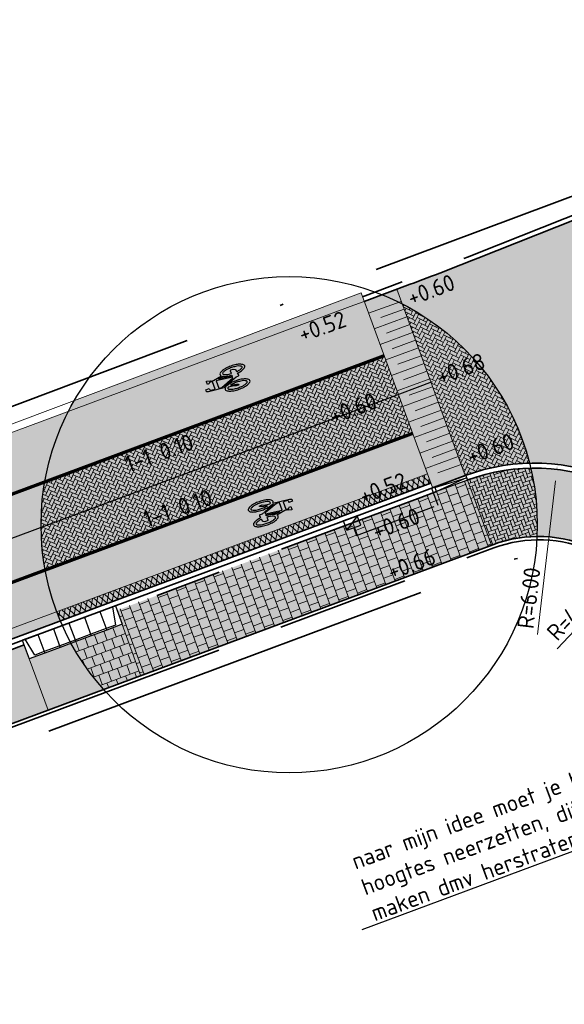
# Model space of a CAD drawing. Header units: metres. Extents: x 132493 to 134960, y 502695 to 503907.
# Tile 39 of 144: x 132883 to 132900, y 502948 to 502978. Entities that reach past the tile are written whole.
import ezdxf
from ezdxf import colors
from ezdxf.entities.mleader import LeaderData, LeaderLine
from ezdxf.math import Vec2, Vec3

# ---------------------------------------------------------------- set-up
doc = ezdxf.new("R2010")
doc.units = ezdxf.units.M
for name, pattern in [('RI-HWA_KOLKAANSLUITING', [4.3, 2.5, -1.8]), ('VH-OPSLUITBAND_100X200', [16, 8, -2, 4, -2]), ('VH-OPSLUITBAND_150X250', [24, 16, -2, 4, -2]), ('VH-TROTTOIRBAND_130-150', [15, 5, -2, 2, -2, 2, -2]), ('VW-1-1_STREEP', [2, 1, -1]), ('XX-PROJECTGRENS', [18, 12, -3, 0, -3])]:
    doc.linetypes.add(name, pattern=pattern)
doc.layers.get('Defpoints').update_dxf_attribs({"color": 3})
for name, color, linetype, lineweight, plot in [('ARC-hoev-bss-kf-ev-grijs-vrijgekomen', 140, 'Continuous', 18, False), ('ARC-hoev-bss-kf-kv-rood-kleurecht', 43, 'Continuous', 35, False), ('ARC-hoev-btt-300x300x-grijs-herstraten', 183, 'Continuous', 18, False), ('ARC-hoev-btt-300x300x80-grijs-nieuw', 40, 'Continuous', 18, False), ('ARC-hoev-fietsstrook-plateau-drempel-afalt rood', 241, 'Continuous', 18, False), ('ARC-hoev-markering-plateau-bss-kf-zwartwit', 5, 'Continuous', 35, False), ('ARC-hoev-overlagen asfalt rijbaan', 13, 'Continuous', 18, False), ('ARC-hoev-overlagen rood asfalt fiets', 10, 'Continuous', 35, False)]:
    doc.layers.add(name, color=color, linetype=linetype, lineweight=lineweight, plot=plot)
for name, color, linetype, lineweight in [('B-WE-VH-VERHARDING_TEGEL_HALFST-A', 134, 'Continuous', 18), ('B04-WE-AM-M-200', 7, 'Continuous', 18), ('B04-WE-VH-VERHARDING_BETONSTRAATSTEEN_ELLEBOOG-A', 122, 'Continuous', 18), ('N-WE-AM-M-200', 7, 'Continuous', 18), ('N-WE-BC-WAPENING-GD', 180, 'Continuous', 25), ('N-WE-GR-GRAS-A-200', 81, 'Continuous', 18), ('N-WE-KG-GRENS_WERKGRENS-G', 5, 'XX-PROJECTGRENS', 35), ('N-WE-RI-HWA_KOLKAANSLUITING_PVC_125-G', 160, 'RI-HWA_KOLKAANSLUITING', 25), ('N-WE-RI-KOLK-S', 150, 'Continuous', 25), ('N-WE-VH-GOOT_TEGEL-G', 170, 'Continuous', 35), ('N-WE-VH-KANTOPSLUITING_ELEMENT_INRIT-S', 2, 'Continuous', 25), ('N-WE-VH-KANTOPSLUITING_OPSLUITBAND_100X200-G', 150, 'VH-OPSLUITBAND_100X200', 35), ('N-WE-VH-KANTOPSLUITING_OPSLUITBAND_150X250-G', 10, 'VH-OPSLUITBAND_150X250', 35), ('N-WE-VH-KANTOPSLUITING_TROTTOIRBAND_130 150-G', 210, 'VH-TROTTOIRBAND_130-150', 35), ('N-WE-VH-KANTOPSLUITING_TROTTOIRBAND_130 150_250_EINDVERLOOPBAND-S', 210, 'Continuous', 25), ('N-WE-VH-KANTOPSLUITING_VOORKANTBAND-G', 7, 'Continuous', 35), ('N-WE-VH-KANTVERHARDING-G', 2, 'Continuous', 18), ('N-WE-VH-VERHARDING_ASFALT-A', 23, 'Continuous', 18), ('N-WE-VW-MARKERING-T25', 7, 'Continuous', 25), ('N-WE-VW-MARKERING_LANGS_STREEP_11_010-G', 7, 'VW-1-1_STREEP', 13), ('N-WE-VW-MARKERING_SYMBOOL-S', 7, 'Continuous', 25), ('N01-WE-VH-VERHARDING_ASFALT-A', 22, 'Continuous', 18), ('N01-WE-VH-VERHARDING_BETONSTRAATSTEEN_ELLEBOOG-A', 252, 'Continuous', 18), ('N01-WE-VH-VERHARDING_TEGEL_HALFST-A', 165, 'Continuous', 18), ('N03-WE-VH-VERHARDING_ASFALT-A', 12, 'Continuous', 18), ('X-XX-AL-DETAIL1-T25', 7, 'Continuous', 25)]:
    doc.layers.add(name, color=color, linetype=linetype, lineweight=lineweight)
doc.styles.add('NLCS-ISO-M200-T25', font='NLCS-ISO.ttf', dxfattribs={"height": 0.5})
doc.dimstyles.new('NLCS-M200-T25-PIJL_L2_H1', dxfattribs={"dimscale": 0.2, "dimtxt": 2.5, "dimasz": 2.5, "dimexe": 2, "dimexo": 2, "dimgap": 0.7, "dimtad": 1, "dimzin": 0, "dimdsep": 46, "dimtxsty": 'NLCS-ISO-M200-T25', "dimcen": 0, "dimdle": 2, "dimclrd": 256, "dimclre": 256, "dimclrt": 256, "dimadec": 1, "dimazin": 0, "dimtfac": 1, "dimtdec": 3, "dimtofl": 0, "dimtmove": 0, "dimatfit": 3, "dimfxl": 2, "dimfxlon": 1, "dimtfillclr": 256, "dimtolj": 1, "dimtzin": 0, "dimlwd": -1, "dimlwe": -1, "dimarcsym": 0})

# ---------------------------------------------------------------- blocks, each defined once
blk = doc.blocks.new('N-SVH-INRITELEMENT_180 200_160X500X500_RECHTS')
for p, q in [((0, 0), (0, 0.6)), ((0, 0.6), (0.5, 0.6)), ((0.5, 0), (0.5, 0.6)), ((0, 0.55), (0.3, 0.55)), ((0.3, 0.55), (0.405263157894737, 0)), ((0, 0), (0.5, 0))]:
    blk.add_line(p, q)
blk = doc.blocks.new('N-SVH-INRITELEMENT_180 200_160X500X500_MIDDEN')
for p, q in [((0, 0), (0, 0.6000000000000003)), ((0, 0.6000000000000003), (0.5, 0.6000000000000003)), ((0.5, 0), (0.5, 0.6000000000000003)), ((0, 0.5500000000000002), (0.5, 0.5500000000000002)), ((0, 0), (0.5, 0))]:
    blk.add_line(p, q)
blk = doc.blocks.new('N-SVH-INRITELEMENT_180 200_160X500X500_LINKS')
for p, q in [((0, 0), (0, 0.6)), ((0, 0.6), (0.5, 0.6)), ((0.5, 0), (0.5, 0.6)), ((0.09473684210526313, 0), (0.2, 0.55)), ((0.2, 0.55), (0.5, 0.55)), ((0, 0), (0.5, 0))]:
    blk.add_line(p, q)
blk = doc.blocks.new('*D405')
at = {"layer": 'B04-WE-AM-M-200', "transparency": 16777216}
blk.add_line((132899.6113934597, 502958.6367266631), (132901.4343919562, 502960.6011798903), dxfattribs=at)
blk.add_solid([(132901.3733082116, 502960.657865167), (132901.4954757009, 502960.5444946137), (132901.774503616, 502960.9676823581)], dxfattribs=at)
at = {"layer": 'Defpoints', "color": 0, "transparency": 16777216}
for p in [(132901.774503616, 502960.9676823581), (132899.0536103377, 502958.0356626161)]:
    blk.add_point(p, dxfattribs=at)
at = {"layer": 'B04-WE-AM-M-200', "transparency": 16777216, "insert": (132900.0669649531, 502959.7009891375), "char_height": 0.5, "attachment_point": 5, "rotation": 47.13890351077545, "style": 'NLCS-ISO-M200-T25'}
blk.add_mtext('\\A1;R=4.00', dxfattribs=at)
blk = doc.blocks.new('N-SRI-KOLK_TROTTOIR-SO')
blk.add_hatch(color=256).paths.add_polyline_path([(1.125000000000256, 1.499999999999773), (-1.124999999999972, 1.499999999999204), (-1.124999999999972, 5.684341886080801e-13)])
blk.add_line((-1.124999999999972, 0), (1.124999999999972, 1.499999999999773))
at = {"flags": 128}
blk.add_lwpolyline([(-1.124999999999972, 0), (1.124999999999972, 0), (1.124999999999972, 1.499999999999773), (-1.124999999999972, 1.499999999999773)], close=True, dxfattribs=at)
blk = doc.blocks.new('*D449')
at = {"layer": 'Defpoints', "color": 0, "transparency": 16777216}
for p in [(132899.6128628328, 502964.2124904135), (132898.919857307, 502958.2526461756)]:
    blk.add_point(p, dxfattribs=at)
at = {"layer": 'N-WE-AM-M-200', "transparency": 16777216}
blk.add_line((132899.0153372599, 502959.0737733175), (132899.5551123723, 502963.715836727), dxfattribs=at)
blk.add_solid([(132899.4723367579, 502963.7254618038), (132899.6378879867, 502963.7062116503), (132899.6128628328, 502964.2124904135)], dxfattribs=at)
at = {"layer": 'N-WE-AM-M-200', "transparency": 16777216, "insert": (132898.7509558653, 502960.1766910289), "char_height": 0.5, "attachment_point": 5, "rotation": 83.36748176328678, "style": 'NLCS-ISO-M200-T25'}
blk.add_mtext('\\A1;R=6.00', dxfattribs=at)
blk = doc.blocks.new('verloop tb-ob links')
at = {"layer": 'N-WE-VH-KANTOPSLUITING_TROTTOIRBAND_130 150_250_EINDVERLOOPBAND-S', "flags": 128}
blk.add_lwpolyline([(-0.5000000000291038, 1.164153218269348e-10), (0.5, 1.164153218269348e-10), (0.5, -0.1499999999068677), (-0.5, -0.1499999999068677)], close=True, dxfattribs=at)
for points in [[(-0.4999999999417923, -0.01999999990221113), (0.5000000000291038, -0.07499999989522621)], [(0.5000000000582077, -0.07499999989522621), (-0.5, -0.1499999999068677)]]:
    blk.add_lwpolyline(points, dxfattribs=at)
blk = doc.blocks.new('N-SVW-MARKERING_SYMBOOL_FIETS_1.35')
h = blk.add_hatch(color=256)
h.paths.add_polyline_path([(-0.04499837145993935, 1.349999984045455), (-0.06976901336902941, 1.349999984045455), (-0.06976901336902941, 1.35), (-0.0945396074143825, 1.35, 0.2360683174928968), (-0.1193102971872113, 1.325229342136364), (-0.131695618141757, 1.288073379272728), (-0.1832587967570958, 0.7663029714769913, 0.006813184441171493), (-0.1885121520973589, 0.7728116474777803, 0.2231196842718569), (-0.2307781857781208, 0.7926605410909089, 0.2231196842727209), (-0.2730442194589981, 0.7728116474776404, 0.09064812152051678), (-0.3271133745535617, 0.6765780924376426, 0.04745077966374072), (-0.3555239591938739, 0.5585754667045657, 0.03537354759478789), (-0.3670167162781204, 0.3963302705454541, 0.03537354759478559), (-0.3555239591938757, 0.2340850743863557, 0.04745077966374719), (-0.3271133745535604, 0.1160824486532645, 0.09064812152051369), (-0.2730442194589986, 0.01984889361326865, 0.2231196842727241), (-0.2307781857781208, -2.710505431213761e-20, 0.223119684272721), (-0.1885121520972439, 0.01984889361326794, 0.0906481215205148), (-0.1344429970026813, 0.116082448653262, 0.04745077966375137), (-0.1060324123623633, 0.2340850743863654, 0.03537354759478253), (-0.0945396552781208, 0.3963302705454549, 0.03537354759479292), (-0.1060324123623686, 0.5585754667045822, 0.04745077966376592), (-0.1344429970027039, 0.6765780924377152, 0.038863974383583), (-0.1533803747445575, 0.7202944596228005), (-0.1478054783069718, 0.7834766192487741), (0.01692823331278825, 0.3546412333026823), (0.01692823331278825, 0.2972477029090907, 0.5446649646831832), (0.05408419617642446, 0.2600917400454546), (0.1103382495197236, 0.2722041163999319, 0.008345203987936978), (0.1151182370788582, 0.2340850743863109, 0.04745077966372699), (0.1435288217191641, 0.1160824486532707, 0.09064812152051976), (0.1975979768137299, 0.01984889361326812, 0.2231196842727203), (0.2398640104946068, -2.710505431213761e-20, 0.2231196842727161), (0.2821300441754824, 0.01984889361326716, 0.09064812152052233), (0.336199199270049, 0.1160824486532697, 0.04745077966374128), (0.3646097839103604, 0.2340850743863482, 0.03537354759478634), (0.376102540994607, 0.3963302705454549, 0.03537354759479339), (0.3646097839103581, 0.5585754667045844, 0.04745077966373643), (0.3361991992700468, 0.6765780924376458, 0.09064812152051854), (0.2821300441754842, 0.7728116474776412, 0.22311968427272), (0.2398640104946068, 0.7926605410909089, 0.2231196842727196), (0.1975979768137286, 0.7728116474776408, 0.006813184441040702), (0.1923446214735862, 0.7663029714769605), (0.1407814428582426, 1.040366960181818), (0.1531667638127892, 1.139449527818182), (0.165552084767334, 1.127064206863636), (0.1903227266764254, 1.238532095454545, 0.5489458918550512), (0.1779374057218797, 1.25091741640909), (0.091240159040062, 1.25091741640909), (0.091240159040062, 1.201376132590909), (0.1226163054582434, 1.169999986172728), (0.1160108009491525, 1.077522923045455), (-0.1218602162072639, 1.077522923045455), (-0.1098166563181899, 1.214016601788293, -0.2817769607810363), (-0.06976901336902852, 1.238532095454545), (-0.04499837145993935, 1.238532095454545)])
h.paths.add_polyline_path([(0.1036254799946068, 0.9660550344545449), (0.04169887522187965, 0.4582568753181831), (0.01692823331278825, 0.4582568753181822), (-0.1403706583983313, 0.8677379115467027), (-0.131695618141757, 0.966055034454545)], flags=16)
h.paths.add_polyline_path([(0.1283961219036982, 0.8793577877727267), (0.1608345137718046, 0.7171658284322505, 0.03598583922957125), (0.1435288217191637, 0.6765780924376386, 0.04745077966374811), (0.1151182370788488, 0.5585754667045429, 0.02190482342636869), (0.1052926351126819, 0.4582568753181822), (0.07885483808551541, 0.4582568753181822)], flags=16)
h.paths.add_polyline_path([(-0.2051783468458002, 0.6923682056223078, -0.01664003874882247), (-0.1957776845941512, 0.677412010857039), (-0.2183928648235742, 0.5077981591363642), (-0.2431635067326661, 0.4458715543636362), (-0.2431635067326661, 0.3715596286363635, 0.7207592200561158), (-0.2307781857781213, 0.3591743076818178, 0.1622776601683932), (-0.2183928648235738, 0.3715596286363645), (-0.1936222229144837, 0.4211009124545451), (-0.1688515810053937, 0.5449541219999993), (-0.1643679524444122, 0.5957685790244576, -0.03090717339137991), (-0.1514351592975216, 0.5235743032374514, -0.02887400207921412), (-0.1440809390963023, 0.3963302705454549, -0.0288740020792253), (-0.1514351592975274, 0.2690862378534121, -0.03940657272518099), (-0.169473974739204, 0.177386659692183, -0.08052682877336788), (-0.2051783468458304, 0.1002923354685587, -0.249059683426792), (-0.2307781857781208, 0.08669724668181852, -0.2490596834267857), (-0.2563780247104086, 0.100292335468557, -0.08052682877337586), (-0.2920823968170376, 0.1773866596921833, -0.03940657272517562), (-0.3101212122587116, 0.269086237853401, -0.02887400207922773), (-0.3174754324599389, 0.3963302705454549, -0.02887400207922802), (-0.310121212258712, 0.5235743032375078, -0.03940657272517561), (-0.2920823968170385, 0.615273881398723, -0.08052682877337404), (-0.256378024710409, 0.692368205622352, -0.2490596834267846), (-0.2307781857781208, 0.7059632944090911, -0.2490596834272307)], flags=16)
h.paths.add_polyline_path([(0.2398640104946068, 0.7059632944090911, -0.2490596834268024), (0.2654638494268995, 0.6923682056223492, -0.08052682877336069), (0.3011682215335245, 0.6152738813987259, -0.03940657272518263), (0.3192070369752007, 0.5235743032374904, -0.02887400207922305), (0.3265612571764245, 0.3963302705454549, -0.02887400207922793), (0.3192070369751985, 0.2690862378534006, -0.03940657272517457), (0.301168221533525, 0.1773866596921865, -0.08052682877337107), (0.2654638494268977, 0.100292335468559, -0.2490596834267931), (0.2398640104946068, 0.08669724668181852, -0.2490596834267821), (0.214264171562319, 0.1002923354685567, -0.08052682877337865), (0.1785597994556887, 0.1773866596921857, -0.03940657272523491), (0.1605209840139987, 0.2690862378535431, -0.003097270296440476), (0.1590287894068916, 0.2826879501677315), (0.2398640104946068, 0.3096330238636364), (0.2646346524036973, 0.3591743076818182), (0.2646346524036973, 0.4334862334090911, 0.4142135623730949), (0.2398640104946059, 0.4582568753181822), (0.1549042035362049, 0.4582568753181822, -0.01484253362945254), (0.160520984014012, 0.5235743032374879, -0.0394065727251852), (0.1785597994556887, 0.6152738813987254, -0.08052682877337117), (0.2142641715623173, 0.6923682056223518, -0.2490596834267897)], flags=16)
at = {"flags": 128}
for points in [[(-0.1832587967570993, 0.7663029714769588), (-0.131695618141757, 1.288073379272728), (-0.1193102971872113, 1.325229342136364, -0.4142135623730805), (-0.06976901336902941, 1.349999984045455), (-0.04499837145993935, 1.349999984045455), (-0.04499837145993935, 1.238532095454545), (-0.06976901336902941, 1.238532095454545, 0.2817769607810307), (-0.1098166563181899, 1.214016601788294), (-0.1218602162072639, 1.077522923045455), (0.1160108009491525, 1.077522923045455), (0.1226163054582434, 1.169999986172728), (0.091240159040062, 1.201376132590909), (0.091240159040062, 1.25091741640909), (0.1779374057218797, 1.25091741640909, -0.5489458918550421), (0.1903227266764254, 1.238532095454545), (0.165552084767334, 1.127064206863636), (0.1531667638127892, 1.139449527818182), (0.1407814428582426, 1.040366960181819), (0.1923446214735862, 0.7663029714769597)], [(-0.1885121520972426, 0.7728116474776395, 0.22311968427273), (-0.2307781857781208, 0.7926605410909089, 0.2231196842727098), (-0.2730442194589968, 0.7728116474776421, 0.09064812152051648), (-0.3271133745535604, 0.676578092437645, 0.04745077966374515), (-0.3555239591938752, 0.558575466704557, 0.03537354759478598), (-0.3670167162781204, 0.3963302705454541, 0.0353735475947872), (-0.3555239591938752, 0.2340850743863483, 0.04745077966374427), (-0.3271133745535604, 0.1160824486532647, 0.09064812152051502), (-0.2730442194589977, 0.01984889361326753, 0.2231196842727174), (-0.2307781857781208, -2.710505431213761e-20, 0.2231196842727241), (-0.1885121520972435, 0.01984889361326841, 0.09064812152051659), (-0.1344429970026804, 0.1160824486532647, 0.04745077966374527), (-0.106032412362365, 0.2340850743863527, 0.03537354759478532), (-0.0945396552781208, 0.3963302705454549, 0.03537354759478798), (-0.1060324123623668, 0.5585754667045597, 0.04745077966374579), (-0.1344429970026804, 0.676578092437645, 0.03886397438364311), (-0.1533803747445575, 0.7202944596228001), (-0.1478054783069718, 0.7834766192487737), (0.01692823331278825, 0.3546412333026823), (0.01692823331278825, 0.2972477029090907, 0.544664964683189), (0.0540841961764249, 0.2600917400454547), (0.1103382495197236, 0.2722041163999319, 0.008345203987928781), (0.1151182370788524, 0.2340850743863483, 0.04745077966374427), (0.1435288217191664, 0.1160824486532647, 0.09064812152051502), (0.1975979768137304, 0.01984889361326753, 0.2231196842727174), (0.2398640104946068, -2.710505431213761e-20, 0.2231196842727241), (0.2821300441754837, 0.01984889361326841, 0.09064812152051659), (0.3361991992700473, 0.1160824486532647, 0.04745077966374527), (0.3646097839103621, 0.2340850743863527, 0.03537354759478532), (0.376102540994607, 0.3963302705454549, 0.03537354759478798), (0.3646097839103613, 0.5585754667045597, 0.04745077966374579), (0.3361991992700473, 0.676578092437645, 0.09064812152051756), (0.2821300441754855, 0.7728116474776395, 0.22311968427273), (0.2398640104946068, 0.7926605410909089, 0.2231196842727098), (0.1975979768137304, 0.7728116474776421)]]:
    blk.add_lwpolyline(points, format="xyb", dxfattribs=at)
blk.add_lwpolyline([(-0.1403706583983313, 0.8677379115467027), (0.01692823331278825, 0.4582568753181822), (0.04169887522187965, 0.4582568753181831), (0.1036254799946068, 0.966055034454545), (-0.131695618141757, 0.966055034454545)], close=True, dxfattribs=at)
for points in [[(-0.1643679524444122, 0.5957685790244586), (-0.1688515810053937, 0.5449541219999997), (-0.1936222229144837, 0.4211009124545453), (-0.2183928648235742, 0.3715596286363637, -0.1622776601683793), (-0.2307781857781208, 0.359174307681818, -0.7207592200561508), (-0.2431635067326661, 0.3715596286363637), (-0.2431635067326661, 0.4458715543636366), (-0.2183928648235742, 0.5077981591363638), (-0.1957776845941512, 0.6774120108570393, 0.01664003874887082), (-0.205178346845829, 0.6923682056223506, 0.2490596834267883), (-0.2307781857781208, 0.7059632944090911, 0.2490596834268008), (-0.2563780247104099, 0.6923682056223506, 0.08052682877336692), (-0.2920823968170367, 0.6152738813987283, 0.0394065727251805), (-0.3101212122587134, 0.523574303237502, 0.02887400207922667), (-0.3174754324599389, 0.3963302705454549, 0.02887400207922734), (-0.3101212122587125, 0.2690862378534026, 0.03940657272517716), (-0.2920823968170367, 0.1773866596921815, 0.08052682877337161), (-0.2563780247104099, 0.1002923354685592, 0.2490596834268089), (-0.2307781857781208, 0.08669724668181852, 0.2490596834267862), (-0.2051783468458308, 0.1002923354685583, 0.08052682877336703), (-0.169473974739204, 0.1773866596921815, 0.0394065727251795), (-0.1514351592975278, 0.2690862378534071, 0.02887400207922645), (-0.1440809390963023, 0.3963302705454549, 0.02887400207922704), (-0.1514351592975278, 0.523574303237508, 0.0309071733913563)], [(0.1608345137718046, 0.7171658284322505, 0.03598583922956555), (0.1435288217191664, 0.676578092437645, 0.04745077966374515), (0.1151182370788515, 0.558575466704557, 0.02190482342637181), (0.1052926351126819, 0.4582568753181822), (0.07885483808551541, 0.4582568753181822), (0.1283961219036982, 0.8793577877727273)], [(0.3265612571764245, 0.3963302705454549, 0.02887400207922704), (0.3192070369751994, 0.523574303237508, 0.0394065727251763), (0.3011682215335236, 0.6152738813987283, 0.08052682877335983), (0.2654638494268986, 0.6923682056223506, 0.2490596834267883), (0.2398640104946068, 0.7059632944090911, 0.2490596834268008), (0.2142641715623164, 0.6923682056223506, 0.08052682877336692), (0.17855979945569, 0.6152738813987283, 0.0394065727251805), (0.1605209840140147, 0.523574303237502, 0.01484253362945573), (0.1549042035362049, 0.4582568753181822), (0.2398640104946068, 0.4582568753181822, -0.4142135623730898), (0.2646346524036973, 0.4334862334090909), (0.2646346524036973, 0.359174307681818), (0.2398640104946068, 0.3096330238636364), (0.1590287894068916, 0.2826879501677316, 0.003097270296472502), (0.1605209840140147, 0.2690862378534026, 0.03940657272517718), (0.17855979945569, 0.1773866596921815, 0.0805268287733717), (0.2142641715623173, 0.1002923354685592, 0.2490596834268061), (0.2398640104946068, 0.08669724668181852, 0.2490596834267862), (0.2654638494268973, 0.1002923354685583, 0.08052682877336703), (0.3011682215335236, 0.1773866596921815, 0.0394065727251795), (0.3192070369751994, 0.2690862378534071, 0.02887400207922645)]]:
    blk.add_lwpolyline(points, format="xyb", close=True, dxfattribs=at)
for centre, radius, start, end in [((-0.4247008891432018, 0.5768019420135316), 0.3069282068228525, 38.12735981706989, 39.68880251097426), ((0.4337867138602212, 0.5768019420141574), 0.3069282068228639, 140.3111974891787, 141.8726401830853)]:
    blk.add_arc(centre, radius, start, end)

msp = doc.modelspace()

# ---------------------------------------------------------------- hatches: boundary and pattern name
at = {"layer": 'ARC-hoev-bss-kf-ev-grijs-vrijgekomen', "transparency": 33554559}
h = msp.add_hatch(color=256, dxfattribs=at)
h.dxf.hatch_style = 1
edge = h.paths.add_edge_path()
edge.add_arc((132898.9194688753, 502958.2421192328), 5.859732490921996, 22.86759042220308, 110.3636097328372, ccw=False)
edge.add_line((132904.3186578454, 502960.5192277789), (132904.8399971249, 502959.1127389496))
edge.add_line((132904.8399971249, 502959.1127389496), (132903.1521312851, 502958.4873519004))
edge.add_line((132903.1521312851, 502958.4873519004), (132902.8042426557, 502959.4258990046))
edge.add_arc((132899.0532892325, 502958.0353647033), 4.000404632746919, 20.34049348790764, 111.0271998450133)
edge.add_line((132897.6178996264, 502961.7693831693), (132896.8804186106, 502963.7356371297))
at = {"layer": 'ARC-hoev-bss-kf-kv-rood-kleurecht', "transparency": 33554636}
h = msp.add_hatch(color=256, dxfattribs=at)
h.dxf.hatch_style = 1
edge = h.paths.add_edge_path()
edge.add_line((132894.7596029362, 502969.5084400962), (132910.3311844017, 502975.6204847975))
edge.add_line((132910.3311844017, 502975.6204847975), (132912.4403507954, 502969.877605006))
edge.add_arc((132914.5091769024, 502964.2450897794), 6.000439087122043, 110.1683130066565, 199.8054051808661)
edge.add_line((132908.8636709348, 502962.2119809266), (132909.0200727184, 502961.7900342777))
edge.add_line((132909.0200727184, 502961.7900342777), (132904.6156270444, 502960.1496343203))
edge.add_line((132904.6156270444, 502960.1496343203), (132904.4557515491, 502960.5664903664))
edge.add_arc((132898.9194728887, 502958.2517631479), 6.000695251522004, 22.68988501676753, 110.2591637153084)
edge.add_line((132896.841629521, 502963.8812311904), (132894.7596029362, 502969.5084400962))
at = {"layer": 'ARC-hoev-btt-300x300x-grijs-herstraten', "transparency": 33554585}
h = msp.add_hatch(color=256, dxfattribs=at)
h.dxf.hatch_style = 1
h.paths.add_polyline_path([(132886.305436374, 502959.8021949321), (132896.8804186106, 502963.7356371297), (132897.6178996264, 502961.7693831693), (132887.0210258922, 502957.8277982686)])
h = msp.add_hatch(color=256, dxfattribs=at)
h.dxf.hatch_style = 1
h.paths.add_polyline_path([(132873.3008673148, 502954.948780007), (132883.5091313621, 502958.7442189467), (132884.2253057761, 502956.7879096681), (132874.007670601, 502952.9871830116)])
at = {"layer": 'ARC-hoev-btt-300x300x80-grijs-nieuw', "transparency": 33554585}
h = msp.add_hatch(color=256, dxfattribs=at)
h.dxf.hatch_style = 1
h.paths.add_polyline_path([(132883.6500363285, 502958.3346910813), (132886.4597932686, 502959.3794873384), (132887.0210258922, 502957.8277982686), (132884.2253057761, 502956.7879096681)])
at = {"layer": 'ARC-hoev-fietsstrook-plateau-drempel-afalt rood', "transparency": 33554661}
h = msp.add_hatch(color=256, dxfattribs=at)
h.dxf.hatch_style = 1
h.paths.add_polyline_path([(132838.4144810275, 502942.9690128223), (132857.904008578, 502949.8814107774), (132895.6888511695, 502963.9325864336), (132895.7922772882, 502963.6509757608), (132857.9852071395, 502949.5883587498), (132838.5179128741, 502942.6873865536)])
at = {"layer": 'ARC-hoev-markering-plateau-bss-kf-zwartwit', "transparency": 33554559}
h = msp.add_hatch(color=256, dxfattribs=at)
h.dxf.hatch_style = 1
h.paths.add_polyline_path([(132893.7754679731, 502969.1423838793), (132894.759595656, 502969.508459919), (132896.8416234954, 502963.8812473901), (132895.8424963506, 502963.5142383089)])
at = {"layer": 'ARC-hoev-overlagen asfalt rijbaan', "transparency": 33554636}
h = msp.add_hatch(color=256, dxfattribs=at)
h.dxf.hatch_style = 1
h.paths.add_polyline_path([(132837.1043443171, 502946.5362788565), (132856.5855060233, 502953.442166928), (132894.3787870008, 502967.4996549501), (132895.2413116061, 502965.1511559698), (132857.4389823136, 502951.0922838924), (132837.9662763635, 502944.1893933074)])
at = {"layer": 'ARC-hoev-overlagen rood asfalt fiets', "transparency": 33554534}
h = msp.add_hatch(color=256, dxfattribs=at)
h.dxf.hatch_style = 1
h.paths.add_polyline_path([(132836.497098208, 502948.1897005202), (132855.9880726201, 502955.0870850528), (132893.7754679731, 502969.1423838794), (132894.3787870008, 502967.4996549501), (132856.5855060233, 502953.442166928), (132837.1061916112, 502946.5312490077)])
h = msp.add_hatch(color=256, dxfattribs=at)
h.dxf.hatch_style = 1
h.paths.add_polyline_path([(132837.9662763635, 502944.1893933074), (132857.4389823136, 502951.0922838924), (132895.2406713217, 502965.1528993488), (132895.6888511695, 502963.9325864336), (132857.904008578, 502949.8814107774), (132838.4162347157, 502942.9642378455)])
at = {"layer": 'B-WE-VH-VERHARDING_TEGEL_HALFST-A', "transparency": 33554559}
h = msp.add_hatch(dxfattribs=at)
h.set_pattern_fill('AVH-TEGEL_300X300_HALFST-SO', color=256, angle=20.16658398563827, pattern_type=2)
h.set_pattern_definition([(20.16658398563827, (0, 0), (0.2298956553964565, 0.2442293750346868), [0.3, -0.3]), (110.1665839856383, (0, 0), (-0.2816082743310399, -0.1034252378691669), [])])
h.paths.add_polyline_path([(132886.3069649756, 502959.8138376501), (132896.8879073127, 502963.7384226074), (132897.6178996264, 502961.7693831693), (132887.0210258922, 502957.8277982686)])
at = {"layer": 'B04-WE-VH-VERHARDING_BETONSTRAATSTEEN_ELLEBOOG-A', "transparency": 33554559}
h = msp.add_hatch(dxfattribs=at)
h.set_pattern_fill('AVH-BSS_KEIFORMAAT_ELLEBOOG-SO', color=256, angle=359.0041112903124, pattern_type=2)
h.set_pattern_definition([(19.43199056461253, (132757.7330182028, 502911.5204928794), (0.06408667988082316, 0.1339511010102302), [0.315, -0.105]), (289.4319905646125, (132757.6631537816, 502911.7185306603), (0.06408667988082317, 0.1339511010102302), [0.3149999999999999, -0.105])])
edge = h.paths.add_edge_path()
edge.add_arc((132898.9198666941, 502958.2526496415), 5.849999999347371, 91.08826082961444, 110.2620997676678)
edge.add_line((132896.8939229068, 502963.7406412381), (132897.6178996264, 502961.7693831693))
edge.add_line((132897.6178996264, 502961.7693831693), (132897.6591223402, 502961.78471626))
edge.add_arc((132899.0536103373, 502958.035662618), 3.999999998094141, 90.79282203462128, 110.40305358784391, ccw=False)
edge.add_arc((132891.5066590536, 502962.3900684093), 7.499999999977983, 357.2886018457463, 373.1913256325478)
at = {"layer": 'N-WE-GR-GRAS-A-200', "transparency": 33554559}
h = msp.add_hatch(dxfattribs=at)
h.set_pattern_fill('AGR-GRAS_02', color=256, scale=0.02, angle=41.18807900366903, pattern_type=2)
h.set_pattern_definition([(19.88062735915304, (198380.7385118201, -10998.96805989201), (0.1200683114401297, 0.256092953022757), [0.04999999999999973, -0.1499999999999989]), (19.88062735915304, (198380.8011487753, -10998.81780473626), (0.1200683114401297, 0.256092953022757), [0.04999999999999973, -0.1499999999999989]), (109.880627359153, (198380.733515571, -10998.89543043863), (-0.256092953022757, 0.1200683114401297), [0.05, -0.15]), (109.880627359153, (198380.7849435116, -10998.80239728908), (-0.256092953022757, 0.1200683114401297), [0.05, -0.15]), (64.88062735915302, (198380.728519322, -10998.8228009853), (-0.06801232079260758, 0.1880806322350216), [0.05000000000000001, -0.2328427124]), (154.880627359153, (198380.8419561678, -10998.93065311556), (-0.1880806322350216, -0.06801232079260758), [0.04999999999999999, -0.2328427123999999]), (46.44567855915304, (198380.7651282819, -10998.89463262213), (0.1880806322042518, 0.06801232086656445), [0.04999999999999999, -0.3972135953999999]), (46.44567855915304, (198380.815758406, -10998.76998676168), (0.1880806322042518, 0.06801232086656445), [0.04999999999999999, -0.3972135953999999]), (83.3155761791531, (198380.8701682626, -10998.92045126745), (-0.0680123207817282, 0.1880806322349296), [0.05, -0.3972135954]), (83.3155761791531, (198380.7549264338, -10998.86642052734), (-0.0680123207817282, 0.1880806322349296), [0.05, -0.3972135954]), (83.3155761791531, (198380.8377577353, -10998.88963637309), (-0.0680123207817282, 0.1880806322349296), [0.05, -0.3972135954]), (136.4456785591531, (198380.7011050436, -10998.86461554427), (-0.06801232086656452, 0.1880806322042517), [0.05, -0.3972135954]), (173.315576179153, (198380.7659260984, -10998.92624533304), (-0.1880806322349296, -0.06801232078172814), [0.04999999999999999, -0.3972135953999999])])
h.paths.add_polyline_path([(132885.0142248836, 502966.1448385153), (132893.6802666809, 502969.4015998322), (132893.7754679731, 502969.1423838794), (132884.8353971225, 502965.8170589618)])
at = {"layer": 'N-WE-VH-VERHARDING_ASFALT-A', "transparency": 33554559}
h = msp.add_hatch(dxfattribs=at)
h.set_pattern_fill('AVH-ASFALT_LAAG1-D', color=11, scale=5, angle=178.5792081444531, pattern_type=2)
h.set_pattern_definition([(259.0070874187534, (-21.7429152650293, -8.707196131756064), (0.147247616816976, -0.02860313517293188), []), (319.0070874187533, (-21.7429152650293, -8.707196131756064), (0.09839485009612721, 0.113218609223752), [])])
h.paths.add_polyline_path([(132884.4853341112, 502959.7535942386), (132884.5921388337, 502959.4850021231), (132895.7922772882, 502963.6509757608), (132895.6888511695, 502963.9325864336)])
at = {"layer": 'N01-WE-VH-VERHARDING_ASFALT-A', "transparency": 33554559}
h = msp.add_hatch(dxfattribs=at)
h.set_pattern_fill('AVH-ASFALT_LAAG2-D', color=256, pattern_type=2)
h.set_pattern_definition([(45, (0, 0), (-0.07071067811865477, 0.07071067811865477), []), (45, (0.06, 0), (-0.07071067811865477, 0.07071067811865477), [0.05, -0.025])])
edge = h.paths.add_edge_path()
edge.add_line((132894.3787870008, 502967.4996549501), (132893.7761082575, 502969.1406405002))
edge.add_line((132893.7761082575, 502969.1406405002), (132884.8353971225, 502965.8170589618))
edge.add_arc((132891.5066590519, 502962.39006841), 7.499999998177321, 152.8106836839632, 170.0695634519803)
edge.add_line((132884.1190251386, 502963.683461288), (132894.3787870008, 502967.4996549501))
h = msp.add_hatch(dxfattribs=at)
h.set_pattern_fill('AVH-ASFALT_LAAG2-D', color=256, pattern_type=2)
h.set_pattern_definition([(45, (1.463042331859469, -3.983600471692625), (-0.07071067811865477, 0.07071067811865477), []), (45, (1.523042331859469, -3.983600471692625), (-0.07071067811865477, 0.07071067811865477), [0.05, -0.025])])
edge = h.paths.add_edge_path()
edge.add_line((132884.4778088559, 502959.7625570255), (132895.6888511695, 502963.9325864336))
edge.add_line((132895.6888511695, 502963.9325864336), (132895.2406713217, 502965.1528993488))
edge.add_line((132895.2406713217, 502965.1528993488), (132884.1326398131, 502961.0211855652))
edge.add_arc((132891.9158937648, 502962.4790379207), 7.918609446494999, 190.6089326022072, 200.0628207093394)
at = {"layer": 'N01-WE-VH-VERHARDING_BETONSTRAATSTEEN_ELLEBOOG-A', "transparency": 33554559}
h = msp.add_hatch(dxfattribs=at)
h.set_pattern_fill('AVH-BSS_KEIFORMAAT_KEPER', color=22, angle=43, pattern_type=2)
h.set_pattern_definition([(63.42787927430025, (132757.7330182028, 502911.5204928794), (-0.04694004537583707, 0.1408780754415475), [0.315, -0.105]), (333.4278792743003, (132757.5452000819, 502911.6144309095), (-0.04694004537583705, 0.1408780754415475), [0.315, -0.105])])
edge = h.paths.add_edge_path()
edge.add_arc((132891.5066590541, 502962.3900684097), 7.499999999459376, 14.365185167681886, 62.74540106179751, ccw=False)
edge.add_arc((132898.9201209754, 502958.2502026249), 6.002449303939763, 91.41244428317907, 110.3972783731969)
edge.add_line((132896.828102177, 502963.8762896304), (132894.9412485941, 502969.057421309))
at = {"layer": 'N01-WE-VH-VERHARDING_TEGEL_HALFST-A', "transparency": 33554636}
h = msp.add_hatch(dxfattribs=at)
h.set_pattern_fill('AVH-TEGEL_300X300_HALFST', color=256, angle=89.93872506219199, pattern_type=2)
h.set_pattern_definition([(110.3666043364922, (132886.357422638, 502959.662520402), (-0.2450304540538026, 0.2290416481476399), [0.3, -0.3]), (200.3666043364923, (132886.357422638, 502959.662520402), (0.1044077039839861, -0.281245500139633), [])])
edge = h.paths.add_edge_path()
edge.add_line((132884.9186481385, 502958.80564207), (132886.4624045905, 502959.3804592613))
edge.add_line((132886.4624045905, 502959.3804592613), (132887.0208681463, 502957.8277395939))
edge.add_line((132887.0208681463, 502957.8277395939), (132885.9040454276, 502957.4040158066))
edge.add_arc((132891.5066590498, 502962.3900684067), 7.499999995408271, 208.5498709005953, 221.667521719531, ccw=False)
at = {"layer": 'N03-WE-VH-VERHARDING_ASFALT-A', "transparency": 33554546}
h = msp.add_hatch(dxfattribs=at)
h.set_pattern_fill('AR-HBONE', color=256, scale=0.001, angle=21)
h.set_pattern_definition([(66, (0, 0), (-0.05149177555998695, 0.1341406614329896), [0.3048, -0.1016]), (156, (0.0413244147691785, 0.09281615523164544), (-0.05149177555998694, 0.1341406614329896), [0.3048, -0.1016])])
edge = h.paths.add_edge_path()
edge.add_line((132895.2406713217, 502965.1528993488), (132894.3787870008, 502967.4996549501))
edge.add_line((132894.3787870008, 502967.4996549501), (132884.1190251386, 502963.683461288))
edge.add_arc((132891.5066590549, 502962.3900684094), 7.500000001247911, 170.0695634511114, 190.5164439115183)
edge.add_line((132884.1326398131, 502961.0211855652), (132895.2406713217, 502965.1528993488))

# ---------------------------------------------------------------- linework, layer by layer
at = {"layer": 'Defpoints', "flags": 128}
for points in [[(132894.3787870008, 502967.4996549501), (132893.9558129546, 502967.3423266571), (132856.5855060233, 502953.442166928), (132837.573791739, 502946.7026935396), (132837.1043443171, 502946.5362788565)], [(132895.8288568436, 502966.7053491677), (132894.3915904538, 502966.1707473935), (132857.0122441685, 502952.2672254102), (132837.9914397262, 502945.5245296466), (132835.2370643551, 502944.5481295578)], [(132895.2406713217, 502965.1528993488), (132857.4389823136, 502951.0922838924), (132838.4090877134, 502944.3463657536), (132837.9662763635, 502944.1893933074)]]:
    msp.add_lwpolyline(points, dxfattribs=at)
at = {"layer": 'Defpoints'}
msp.add_circle((132891.5066590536, 502962.3900684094), 7.5, dxfattribs=at)
at = {"layer": 'N-WE-KG-GRENS_WERKGRENS-G', "flags": 128}
for points in [[(132713.8574613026, 502831.0580347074, 0.005570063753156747), (132736.3364398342, 502852.2821149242, 0.02528372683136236), (132742.3564131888, 502859.0920275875, 0.02378065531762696), (132764.8374316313, 502894.8777678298), (132764.3316825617, 502900.7720262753), (132769.1033134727, 502908.8440283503), (132770.1472463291, 502910.6100132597, -0.1999422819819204), (132792.8395207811, 502927.5846064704), (132821.6574329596, 502934.8682218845), (132821.8774908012, 502934.9238406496, -0.3826627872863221), (132824.7147034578, 502933.4345395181), (132826.4403593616, 502928.7457023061), (132836.0126593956, 502932.3790914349), (132835.1422824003, 502934.6408631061, -0.4190667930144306), (132837.1916569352, 502939.0343225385), (132839.9460323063, 502940.0107226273), (132859.0093786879, 502946.7684991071), (132896.4310291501, 502960.6877564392), (132897.8682955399, 502961.2223582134, -0.414545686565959), (132902.241647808, 502959.2173635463), (132903.1718656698, 502956.771019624), (132912.9374155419, 502960.2426878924), (132911.7843959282, 502963.3955454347, -0.4150905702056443), (132913.474181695, 502967.0613674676), (132914.7767187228, 502967.5397454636), (132938.3614250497, 502976.2016140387), (132937.6224978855, 502978.218195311), (133021.3873068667, 503008.0323382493), (133021.6649358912, 503007.2559797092), (133025.6326239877, 503008.6090530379), (133041.138442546, 503014.1171993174, -0.1103685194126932), (133061.9198871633, 503016.654221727), (133077.9674409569, 503015.0705569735), (133083.2493027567, 503014.5493125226, -0.006082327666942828), (133083.442742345, 503014.5278438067, -0.2579390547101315), (133089.7072472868, 503009.9835794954), (133098.6401080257, 503013.1295457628, -0.265135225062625), (133100.7363959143, 503020.7744244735), (133115.8269476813, 503035.8476061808, -0.1102594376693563), (133133.4898386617, 503047.0494830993), (133134.6884052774, 503047.4809715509), (133135.5872467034, 503044.9842156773), (133140.9956119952, 503046.8551439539), (133153.4352097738, 503051.2787820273), (133217.6736325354, 503075.2692786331), (133227.6286606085, 503079.1045076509), (133231.4393499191, 503077.3620802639), (133233.221242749, 503081.2590805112), (133256.6406850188, 503090.2815487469), (133275.2480078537, 503097.9132657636), (133286.8641141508, 503102.663705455), (133286.9959372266, 503102.611572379), (133301.2143453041, 503108.4141632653), (133308.6707664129, 503105.028186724), (133316.0634265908, 503108.0857307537), (133318.7108270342, 503114.6835351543), (133331.4339915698, 503120.1368624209), (133350.4881779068, 503128.3037546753), (133350.949471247, 503129.2663756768, -0.0005797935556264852), (133353.8959263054, 503130.4761869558, -0.007004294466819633), (133389.706913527, 503144.5492659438), (133398.1815961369, 503145.8738086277), (133401.0319163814, 503146.3192967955), (133400.8006422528, 503151.1583812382, -0.0522661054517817), (133447.2343836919, 503162.6708405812), (133447.9712047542, 503161.9662686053), (133449.108795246, 503158.5337313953), (133471.022142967, 503165.2937241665, 0.09025762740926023), (133473.9172051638, 503167.2191786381, 0.00453534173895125), (133476.4858831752, 503167.8750114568), (133478.7565008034, 503166.4598963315, 0.01475269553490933), (133490.5712790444, 503170.4471541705)], [(132708.726317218, 502847.7705982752), (132708.7889737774, 502849.3249708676), (132723.0757401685, 502862.504571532, 0.07308262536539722), (132734.9296173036, 502877.1697995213), (132757.8275011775, 502915.9053533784), (132758.6960745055, 502915.4095598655), (132759.1679985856, 502916.2078974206), (132760.3906122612, 502915.428677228), (132762.0341197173, 502915.8510020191, -0.02648883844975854), (132766.1507159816, 502921.6317261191), (132767.8034618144, 502923.534666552, -0.1483820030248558), (132790.4768695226, 502936.940914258), (132818.0074301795, 502943.8991565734), (132826.6721795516, 502946.2000181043), (132835.264211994, 502948.5399119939), (132853.030991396, 502954.7204042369), (132855.5430462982, 502955.5943731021), (132893.6670651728, 502969.9346445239), (132910.8290254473, 502976.3377393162), (132910.5933421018, 502976.9694320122), (132951.5685618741, 502992.095440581), (132985.7215004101, 503004.1337105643), (133023.3796153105, 503017.6374153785), (133037.161335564, 503022.778453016), (133036.8284805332, 503023.8357818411), (133048.3715800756, 503027.8953449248), (133048.7193525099, 503026.8650944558), (133128.2114173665, 503054.4031933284)]]:
    msp.add_lwpolyline(points, format="xyb", dxfattribs=at)
at = {"layer": 'N-WE-RI-HWA_KOLKAANSLUITING_PVC_125-G', "elevation": 0.601493, "flags": 128}
msp.add_lwpolyline([(132895.8050389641, 502963.4982093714), (132895.9966139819, 502962.9826523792)], dxfattribs=at)
at = {"layer": 'N-WE-RI-HWA_KOLKAANSLUITING_PVC_125-G', "flags": 128}
for points in [[(132893.5438874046, 502962.0662539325), (132895.996613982, 502962.9826523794)], [(132893.4568078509, 502962.3005980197), (132893.5438874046, 502962.0662539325)]]:
    msp.add_lwpolyline(points, dxfattribs=at)
at = {"layer": 'N-WE-VH-GOOT_TEGEL-G', "flags": 128}
msp.add_lwpolyline([(132895.7922772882, 502963.6509757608), (132857.9852071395, 502949.5883587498), (132838.9436771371, 502942.8383159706), (132838.5179128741, 502942.6873865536)], dxfattribs=at)
at = {"layer": 'N-WE-VH-KANTOPSLUITING_OPSLUITBAND_100X200-G', "flags": 128}
msp.add_lwpolyline([(132903.0583654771, 502958.4525959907), (132902.7104768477, 502959.3911430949, 0.414545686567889), (132897.6939845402, 502961.6909899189), (132896.2567181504, 502961.1563881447), (132858.8386834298, 502947.2384757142), (132839.7789731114, 502940.4819881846), (132837.0245977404, 502939.5055880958, 0.4190667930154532), (132834.6738445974, 502934.466031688), (132834.9503002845, 502933.725305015)], format="xyb", dxfattribs=at)
at = {"layer": 'N-WE-VH-KANTOPSLUITING_OPSLUITBAND_150X250-G', "flags": 128}
for points in [[(132911.6848100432, 502976.2840161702), (132909.9153862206, 502975.6258660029, 0.005465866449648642), (132907.8716579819, 502974.840149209), (132897.1495769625, 502970.5829094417, -0.005465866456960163), (132895.1119707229, 502969.7995462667), (132893.7237549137, 502969.2831892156)], [(132904.8399158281, 502959.1129582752), (132904.4051570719, 502960.2858668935, 0.4145456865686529), (132896.8804186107, 502963.7356371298, 0.4145456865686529)]]:
    msp.add_lwpolyline(points, format="xyb", dxfattribs=at)
at = {"layer": 'N-WE-VH-KANTOPSLUITING_TROTTOIRBAND_130 150-G', "flags": 128}
for points in [[(132895.9566533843, 502963.3920358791), (132895.4897497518, 502963.2183676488), (132886.305436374, 502959.8021949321)], [(132883.4935267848, 502958.7562845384), (132873.276121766, 502954.9558458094)]]:
    msp.add_lwpolyline(points, dxfattribs=at)
at = {"layer": 'N-WE-VH-KANTOPSLUITING_VOORKANTBAND-G', "flags": 128}
for points in [[(132911.7371033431, 502976.1434266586), (132909.9676795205, 502975.4852764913, 0.005465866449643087), (132907.9270122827, 502974.7007365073), (132897.2049312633, 502970.44349674, -0.00546586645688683), (132895.1642640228, 502969.6589567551), (132893.7754431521, 502969.1423746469)], [(132904.98056454, 502959.1650921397), (132904.5458057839, 502960.3380007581, 0.4145456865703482), (132896.8281253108, 502963.8762266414)], [(132903.1521312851, 502958.4873519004), (132902.8042426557, 502959.4258990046, 0.4145456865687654), (132897.6591223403, 502961.78471626)]]:
    msp.add_lwpolyline(points, format="xyb", dxfattribs=at)
for points in [[(132896.8281253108, 502963.8762266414), (132895.4374564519, 502963.3589571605), (132858.0364157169, 502949.4473657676), (132838.9937948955, 502942.6969363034), (132837.581288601, 502942.1962161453)], [(132897.6591223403, 502961.78471626), (132896.2218559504, 502961.2501144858), (132858.8045443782, 502947.3324710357), (132839.7455612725, 502940.576241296), (132836.9911859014, 502939.5998412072)]]:
    msp.add_lwpolyline(points, dxfattribs=at)
at = {"layer": 'N-WE-VH-KANTVERHARDING-G'}
msp.add_line((132893.6790428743, 502969.4049320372), (132882.4838209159, 502965.192786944), dxfattribs=at)
at = {"layer": 'N-WE-VH-KANTVERHARDING-G', "flags": 128}
for points in [[(132895.8424963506, 502963.5142383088), (132893.6790428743, 502969.4049320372)], [(132896.8281253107, 502963.8762266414), (132894.759595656, 502969.508459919)], [(132894.8937378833, 502969.1432148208), (132893.9081089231, 502968.7812264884)], [(132895.0661132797, 502968.673867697), (132894.0804843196, 502968.3118793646)], [(132894.9799255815, 502968.9085412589), (132894.2759048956, 502968.6499781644)], [(132895.1523009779, 502968.4391941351), (132894.448280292, 502968.1806310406)], [(132895.2384886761, 502968.2045205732), (132894.252859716, 502967.8425322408)], [(132895.3246763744, 502967.9698470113), (132894.6206556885, 502967.7112839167)], [(132895.4108640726, 502967.7351734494), (132894.4252351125, 502967.3731851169)], [(132895.4970517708, 502967.5004998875), (132894.7930310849, 502967.2419367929)], [(132895.583239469, 502967.2658263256), (132894.5976105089, 502966.9038379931)], [(132895.6694271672, 502967.0311527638), (132894.9654064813, 502966.7725896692)], [(132895.7556148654, 502966.7964792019), (132894.7699859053, 502966.4344908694)], [(132895.9279902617, 502966.327132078), (132894.9423613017, 502965.9651437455)], [(132895.8418025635, 502966.5618056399), (132895.1377818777, 502966.3032425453)], [(132896.0141779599, 502966.0924585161), (132895.3101572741, 502965.8338954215)], [(132896.1003656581, 502965.8577849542), (132895.1147366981, 502965.4957966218)], [(132896.2727410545, 502965.3884378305), (132895.2871120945, 502965.026449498)], [(132896.1865533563, 502965.6231113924), (132895.4825326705, 502965.3645482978)], [(132896.3589287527, 502965.1537642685), (132895.6549080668, 502964.8952011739)], [(132896.4451164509, 502964.9190907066), (132895.4594874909, 502964.5571023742)], [(132896.5313041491, 502964.6844171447), (132895.8272834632, 502964.4258540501)], [(132896.6174918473, 502964.4497435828), (132895.6318628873, 502964.0877552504)], [(132896.7036795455, 502964.215070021), (132895.9996588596, 502963.9565069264)], [(132895.6888511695, 502963.9325864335), (132857.8827899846, 502949.870344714), (132838.8434416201, 502943.1210753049), (132838.4144810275, 502942.9690128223)], [(132897.6178996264, 502961.7693831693), (132896.8939167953, 502963.7406578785)], [(132886.4597932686, 502959.3794873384), (132887.0272351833, 502957.8106308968)], [(132883.6499772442, 502958.3346691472), (132884.2253057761, 502956.7879096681)]]:
    msp.add_lwpolyline(points, dxfattribs=at)
msp.add_lwpolyline([(132893.775467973, 502969.1423838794), (132893.3457244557, 502968.9825376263), (132855.9880726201, 502955.0870850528), (132837.5024491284, 502948.5341058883, -0.003064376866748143), (132836.9235563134, 502948.3328789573, -0.003064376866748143)], format="xyb", dxfattribs=at)
at = {"layer": 'N-WE-VW-MARKERING_LANGS_STREEP_11_010-G', "ltscale": 4, "const_width": 0.1, "flags": 128}
for points in [[(132894.3787870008, 502967.4996549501), (132893.9558129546, 502967.3423266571), (132856.5855060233, 502953.442166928), (132837.573791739, 502946.7026935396), (132837.1043443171, 502946.5362788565)], [(132895.2406713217, 502965.1528993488), (132857.4389823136, 502951.0922838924), (132838.4090877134, 502944.3463657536), (132837.9662763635, 502944.1893933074)]]:
    msp.add_lwpolyline(points, dxfattribs=at)

# ---------------------------------------------------------------- block references
at = {"layer": 'N-WE-BC-WAPENING-GD', "rotation": 20.40305358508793}
msp.add_blockref('verloop tb-ob links', (132896.3729917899, 502963.7069363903), dxfattribs=at)
at = {"layer": 'N-WE-RI-KOLK-S', "xscale": 0.1999999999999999, "yscale": 0.1999999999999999, "zscale": 0.1999999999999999, "rotation": 200.3844804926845}
msp.add_blockref('N-SRI-KOLK_TROTTOIR-SO', (132893.352312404, 502962.5818109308), dxfattribs=at)
at = {"layer": 'N-WE-VH-KANTOPSLUITING_ELEMENT_INRIT-S'}
for name, p, rotation in [('N-SVH-INRITELEMENT_180 200_160X500X500_MIDDEN', (132885.7849334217, 502959.7672462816), 200.366604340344), ('N-SVH-INRITELEMENT_180 200_160X500X500_LINKS', (132886.2531136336, 502959.9427734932), 200.4150517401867), ('N-SVH-INRITELEMENT_180 200_160X500X500_MIDDEN', (132885.3161909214, 502959.5932334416), 200.366604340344), ('N-SVH-INRITELEMENT_180 200_160X500X500_MIDDEN', (132884.378705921, 502959.2452077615), 200.366604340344), ('N-SVH-INRITELEMENT_180 200_160X500X500_MIDDEN', (132884.8474484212, 502959.4192206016), 200.366604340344), ('N-SVH-INRITELEMENT_180 200_160X500X500_RECHTS', (132883.9099634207, 502959.0711949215), 200.366604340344)]:
    msp.add_blockref(name, p, dxfattribs=dict(at, rotation=rotation))
at = {"layer": 'N-WE-VW-MARKERING_SYMBOOL-S'}
for p, rotation in [((132890.2433798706, 502966.9645209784), 109.5189366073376), ((132890.3483583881, 502962.6091557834), 289.5189366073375)]:
    msp.add_blockref('N-SVW-MARKERING_SYMBOOL_FIETS_1.35', p, dxfattribs=dict(at, rotation=rotation))

# ---------------------------------------------------------------- texts
at = {"layer": 'N-WE-VW-MARKERING-T25', "char_height": 0.4999999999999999, "attachment_point": 1, "rotation": 19.687951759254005, "style": 'NLCS-ISO-M200-T25'}
for insert in [(132886.4845213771, 502964.4337660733), (132887.049146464, 502962.7649160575)]:
    msp.add_mtext_dynamic_manual_height_columns('1-1 0.10', width=3.640096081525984, gutter_width=2.499999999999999, heights=[0], dxfattribs=dict(at, insert=insert))
at = {"layer": 'X-XX-AL-DETAIL1-T25', "char_height": 0.4999999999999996, "attachment_point": 1, "style": 'NLCS-ISO-M200-T25'}
for s, insert, rotation in [('+0.60', (132895.0205534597, 502969.4646760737), 20.716221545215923), ('+0.52', (132891.7317868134, 502968.3684897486), 19.92516405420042), ('+0.68', (132895.9077991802, 502967.0769164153), 20.58700552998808), ('+0.60', (132892.6622644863, 502965.8849407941), 20.58700552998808), ('+0.60', (132896.8137241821, 502964.6682456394), 20.481551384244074), ('+0.52', (132893.5681894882, 502963.4762700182), 20.481551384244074), ('+0.60', (132893.966262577, 502962.4074758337), 20.481551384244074), ('+0.66', (132894.4230445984, 502961.1810528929), 20.481551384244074)]:
    msp.add_mtext_dynamic_manual_height_columns(s, width=2.253737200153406, gutter_width=2.499999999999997, heights=[0], dxfattribs=dict(at, insert=insert, rotation=rotation))

# ---------------------------------------------------------------- dimensions: what is measured, and where the dimension line sits
at = {"layer": 'B04-WE-AM-M-200'}
dim = msp.add_radius_dim(center=(132899.0536103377, 502958.0356626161), mpoint=(132901.774503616, 502960.9676823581), dimstyle='NLCS-M200-T25-PIJL_L2_H1', override={"dimpost": 'R=<>'}, dxfattribs=at)
dim.commit()
dim.dimension.update_dxf_attribs({"geometry": '*D405', "text_midpoint": (132900.3528368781, 502959.4357020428), "dimtype": 164})
at = {"layer": 'N-WE-AM-M-200'}
dim = msp.add_radius_dim(center=(132898.919857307, 502958.2526461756), mpoint=(132899.6128628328, 502964.2124904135), dimstyle='NLCS-M200-T25-PIJL_L2_H1', override={"dimpost": 'R=<>'}, dxfattribs=at)
dim.commit()
dim.dimension.update_dxf_attribs({"geometry": '*D449', "text_midpoint": (132899.1383457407, 502960.1316456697), "dimtype": 164})

# ---------------------------------------------------------------- leaders
at = {"layer": 'Defpoints'}
ml = msp.add_multileader_mtext('Standard', dxfattribs=at)
ml.set_content('naar mijn idee moet je hier geen\\Phoogtes neerzetten, dit netjes\\Pmaken dmv herstraten ', color=256, style='NLCS-ISO-M200-T25')
ml.set_leader_properties(color=256, linetype='ByLayer', lineweight=-1)
ml.build(insert=Vec2(0, 0))
ml.multileader.update_dxf_attribs({"text_left_attachment_type": 5, "text_right_attachment_type": 5, "dogleg_length": 0.5, "arrow_head_size": 0.5})
ctx = ml.context
ctx.base_point, ctx.char_height, ctx.arrow_head_size, ctx.landing_gap_size, ctx.plane_origin, ctx.plane_x_axis, ctx.plane_y_axis = Vec3(132893.9622834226, 502950.2396763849), 0.5, 0.5, 0.18, Vec3(132861.7914563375, 502911.7868028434), Vec3(0.9371122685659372, 0.3490280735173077), Vec3(-0.3490280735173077, 0.9371122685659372)
ctx.left_attachment, ctx.right_attachment = 5, 5
notes = []
notes.append((ctx, [(1, (1, 1, 0), (132903.998755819, 502953.9777670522), (-0.9371122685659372, -0.3490280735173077), 0.5, [(0, [(132904.2248123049, 502957.3449405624)], 0, [])])]))
ctx.mtext.insert, ctx.mtext.text_direction, ctx.mtext.rotation, ctx.mtext.flow_direction = Vec3(132893.339833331, 502952.4266225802), Vec3(0.937112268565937, 0.3490280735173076), 0.3565337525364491, 5
for ctx, leaders in notes:
    for number, flags, end, landing, length, lines in leaders:
        leader = LeaderData()
        leader.index, (leader.has_last_leader_line, leader.has_dogleg_vector, leader.attachment_direction) = number, flags
        leader.last_leader_point, leader.dogleg_vector, leader.dogleg_length = Vec3(end), Vec3(landing), length
        for number, points, colour, breaks in lines:
            line = LeaderLine()
            line.index, line.vertices, line.color, line.breaks = number, Vec3.list(points), colors.encode_raw_color(colour), breaks
            leader.lines.append(line)
        ctx.leaders.append(leader)

doc.saveas('drawing.dxf')
